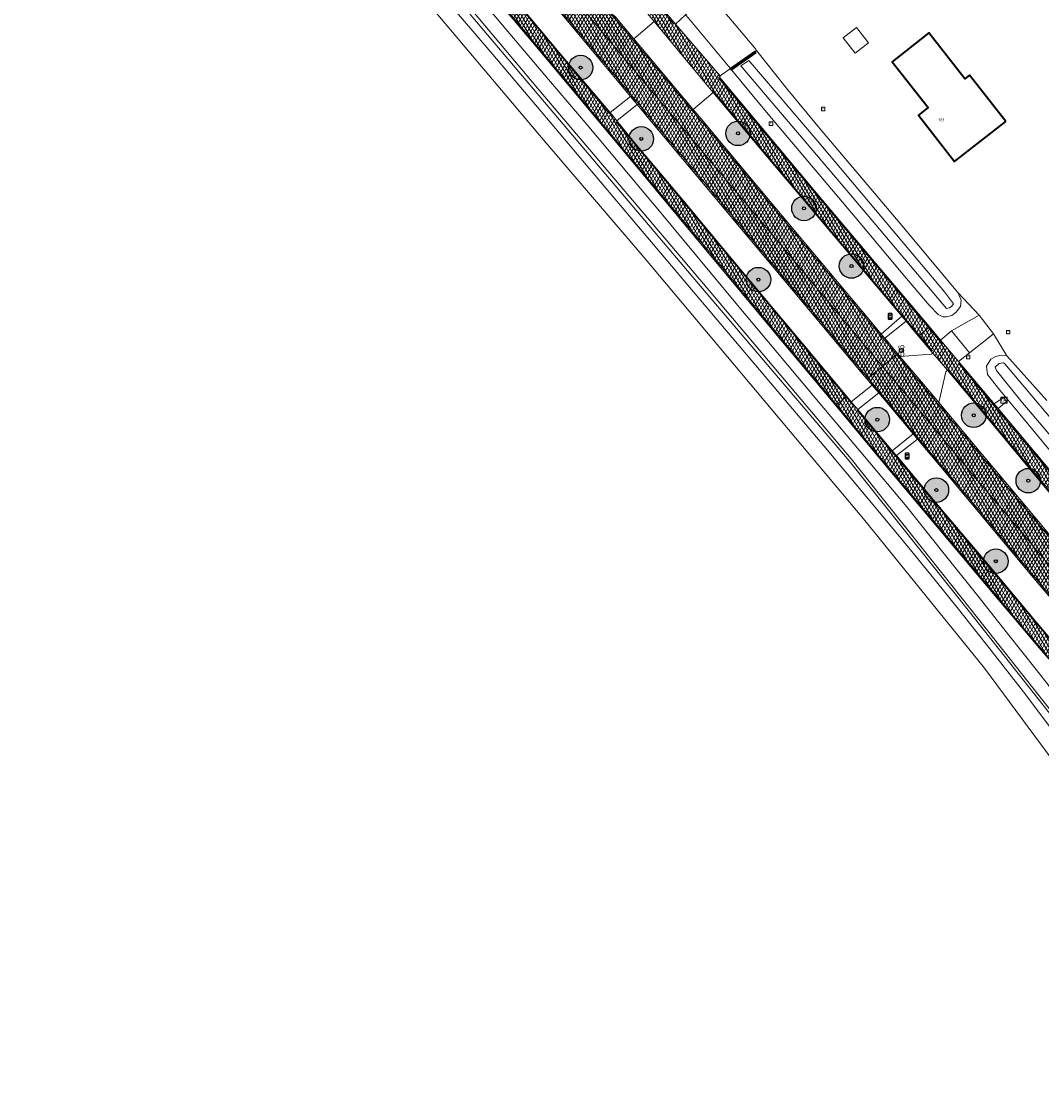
# Model space of a CAD drawing. Header units: metres. Extents: x 101608 to 104514, y 400798 to 405846.
# Tile 82 of 112: x 102297 to 102463, y 404708 to 404882. Entities that reach past the tile are written whole.
import ezdxf
from ezdxf.enums import TextEntityAlignment as Align

# ---------------------------------------------------------------- set-up
doc = ezdxf.new("R2010")
doc.units = ezdxf.units.M
for name, color, linetype, lineweight in [('B-WE-GK-KADEMUUR-GV', 150, 'Continuous', 35), ('B-WE-GR-BOOM-A', 63, 'Continuous', 25), ('B-WE-GR-BOOM-S', 90, 'Continuous', 25), ('B-WE-GR-BOUWLAND-GV', 80, 'Continuous', 13), ('B-WE-GR-GRAS-GV', 60, 'Continuous', 13), ('B-WE-IE-MEUBILAIR_WEGMEUBILAIR_PAAL-S', 7, 'Continuous', 25), ('B-WE-KL-DATA-S', 90, 'Continuous', 25), ('B-WE-OG-BEBOUWING-GV', 7, 'Continuous', 35), ('B-WE-OG-BEBOUWING-T18', 7, 'Continuous', 18), ('B-WE-OG-BEBOUWING_LUIFEL-GV', 7, 'Continuous', 18), ('B-WE-OG-TERREIN_ERF-GV', 7, 'Continuous', 18), ('B-WE-OG-WATER-GV', 130, 'Continuous', 18), ('B-WE-OG-WATER_SLOOT-GV', 120, 'Continuous', 18), ('B-WE-RI-GWA_RIOOLPUT-S', 30, 'Continuous', 25), ('B-WE-VH-GESLOTENVERHARDING_ASFALT-A-500', 12, 'Continuous', 18), ('B-WE-VH-KANTVERHARDING-G', 60, 'Continuous', 18), ('B-WE-VH-VERHARDING_ASFALT-GV', 252, 'Continuous', 18), ('B-WE-VH-VERHARDING_BETONSTRAATSTEEN-GV', 252, 'Continuous', 18), ('B-WE-VH-VERHARDING_TEGEL-GV', 252, 'Continuous', 18), ('B-WE-VW-HALTEPAAL-S', 7, 'Continuous', 25), ('B-WE-VW-MARKERING_PICTOGRAM-G', 7, 'Continuous', 18)]:
    doc.layers.add(name, color=color, linetype=linetype, lineweight=lineweight)
doc.layers.add('Label_Puntobject', color=255, linetype='Continuous')
doc.styles.add('NLCS-ISO', font='NLCS-ISO.ttf')
doc.styles.add('NLCS-ISO-M250-T18', font='NLCS-ISO.ttf', dxfattribs={"height": 0.45})
pattern_1 = [(60, (0, 0), (-0.4330127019, 0.25), []), (120, (0, 0), (-0.4330127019, -0.25), [])]

# ---------------------------------------------------------------- blocks, each defined once
blk = doc.blocks.new('SKL-DATA_TELECOMKAST-SO')
at = {"color": 0, "linetype": 'ByBlock', "lineweight": 18}
for points in [[(-2, 2), (2, 2), (2, 1.68), (-2, 1.68)], [(-2, 1.52), (2, 1.52), (2, -2), (-2, -2)]]:
    blk.add_lwpolyline(points, close=True, dxfattribs=at)
at = {"color": 0, "linetype": 'ByBlock', "lineweight": 18, "style": 'NLCS-ISO'}
blk.add_text('com', height=1.5, dxfattribs=at).set_placement((0, 0), align=Align.MIDDLE_CENTER)
blk = doc.blocks.new('SIE-WEG_PAAL_HECTOMETERPAAL-SO')
at = {"color": 0, "linetype": 'ByBlock', "lineweight": -2}
blk.add_lwpolyline([(-1.44375, -0.94375), (1.44375, -0.94375), (1.44375, 0.94375), (-1.44375, 0.94375)], close=True, dxfattribs=at)
at = {"color": 0, "linetype": 'ByBlock', "lineweight": -2, "style": 'NLCS-ISO'}
blk.add_text('hm', height=1.5, dxfattribs=at).set_placement((0, 0), align=Align.MIDDLE_CENTER)
at = {"style": 'NLCS-ISO'}
blk.add_attdef('WAARDE', (2.13125, -1.69375), '', height=1.5, dxfattribs=at)
blk = doc.blocks.new('SVW-HALTEPAAL-SO')
for p, q in [((-1.29, 1.06), (1.29, 1.06)), ((-1.29, -1.06), (1.29, -1.06))]:
    blk.add_line(p, q)
blk.add_lwpolyline([(-1.09, -1.76), (1.09, -1.76, 0.414214), (1.29, -1.56), (1.29, 1.56, 0.414214), (1.09, 1.76), (-1.09, 1.76, 0.414214), (-1.29, 1.56), (-1.29, -1.56, 0.414214)], format="xyb", close=True)
at = {"lineweight": 18, "style": 'NLCS-ISO'}
blk.add_text('h', height=1.8, dxfattribs=at).set_placement((0.02, 0.01), align=Align.MIDDLE_CENTER)
blk = doc.blocks.new('SRI-PUT_INSPECTIEPUT_RIOOLPUT-SO')
at = {"color": 0, "linetype": 'ByBlock', "lineweight": 18}
blk.add_lwpolyline([(-1.12, -1.12), (1.12, -1.12), (1.12, 1.12), (-1.12, 1.12)], close=True, dxfattribs=at)
at = {"color": 0, "linetype": 'ByBlock', "lineweight": 18, "style": 'NLCS-ISO'}
blk.add_text('r', height=1.5, dxfattribs=at).set_placement((0, 0.28), align=Align.MIDDLE_CENTER)
blk = doc.blocks.new('SGR-BOOM_01-SO')
at = {"layer": 'B-WE-GR-BOOM-A'}
h = blk.add_hatch(color=256, dxfattribs=at)
h.dxf.hatch_style = 1
edge = h.paths.add_edge_path()
edge.add_arc((0, 0), 2, 0, 360)
at = {"color": 0, "linetype": 'ByBlock', "lineweight": -2}
for radius in [2, 0.25]:
    blk.add_circle((0, 0), radius, dxfattribs=at)

msp = doc.modelspace()

# ---------------------------------------------------------------- hatches: boundary and pattern name
at = {"layer": 'B-WE-VH-GESLOTENVERHARDING_ASFALT-A-500'}
h = msp.add_hatch(dxfattribs=at)
h.set_pattern_fill('AVH-ASFALT-SOD', color=256, scale=0.5, pattern_type=2)
h.set_pattern_definition(pattern_1)
h.paths.add_polyline_path([(102410.964, 404873.316), (102403.696, 404881.71), (102396.443, 404890.348), (102381.798, 404907.818), (102380.779, 404909.034), (102379.04, 404907.572), (102381.84, 404904.229), (102391.844, 404892.29), (102400.213, 404882.154), (102407.897, 404872.849), (102409.836, 404870.564), (102418.658, 404860.038), (102430.895, 404845.575), (102440.594, 404834.091), (102441.275, 404833.284), (102442.402, 404831.949), (102443.309, 404830.873), (102445.083, 404832.361), (102435.802, 404843.34), (102426.961, 404853.861), (102417.551, 404865.063), (102410.904, 404873.045)])
h = msp.add_hatch(dxfattribs=at)
h.set_pattern_fill('AVH-ASFALT-SOD', color=256, scale=0.5, pattern_type=2)
h.set_pattern_definition(pattern_1)
h.paths.add_polyline_path([(102406.555, 404867.826), (102400.028, 404875.576), (102396.867, 404879.351), (102393.801, 404883.011), (102382.894, 404896.054), (102375.637, 404904.71), (102375.462, 404904.563), (102373.177, 404902.642), (102375.799, 404899.524), (102383.404, 404890.428), (102391.022, 404881.275), (102396.838, 404874.345), (102404.59, 404865.065), (102412.127, 404856.088), (102421.374, 404845.068), (102429.187, 404835.739), (102436.827, 404826.616), (102437.408, 404825.924), (102439.706, 404827.851), (102439.899, 404828.013), (102437.813, 404830.503), (102437.234, 404831.194), (102435.478, 404833.291), (102424.992, 404845.784), (102415.205, 404857.47), (102408.195, 404865.878)])
h = msp.add_hatch(dxfattribs=at)
h.set_pattern_fill('AVH-ASFALT-SOD', color=256, scale=0.5, pattern_type=2)
h.set_pattern_definition(pattern_1)
h.paths.add_polyline_path([(102373.177, 404902.642), (102370.864, 404900.696), (102370.684, 404900.545), (102379.315, 404890.329), (102388.44, 404879.362), (102396.304, 404869.95), (102397.397, 404868.642), (102399.234, 404866.444), (102408.474, 404855.438), (102422.563, 404838.584), (102434.512, 404824.325), (102434.921, 404823.838), (102435.103, 404823.99), (102437.408, 404825.924), (102436.827, 404826.616), (102429.187, 404835.739), (102421.374, 404845.068), (102412.127, 404856.088), (102404.59, 404865.065), (102396.838, 404874.345), (102391.022, 404881.275), (102383.404, 404890.428), (102375.799, 404899.524)])
h = msp.add_hatch(dxfattribs=at)
h.set_pattern_fill('AVH-ASFALT-SOD', color=256, scale=0.5, pattern_type=2)
h.set_pattern_definition(pattern_1)
h.paths.add_polyline_path([(102394.106, 404865.965), (102392.988, 404867.306), (102384.984, 404876.769), (102376.52, 404886.867), (102369.881, 404894.833), (102367.419, 404897.8), (102367.324, 404897.72), (102365.805, 404896.442), (102365.645, 404896.308), (102368.681, 404892.669), (102382.409, 404876.318), (102396.484, 404859.507), (102408.283, 404845.283), (102420.861, 404830.256), (102429.794, 404819.537), (102429.941, 404819.661), (102431.487, 404820.958), (102431.589, 404821.043), (102424.416, 404829.614), (102419.851, 404835.055), (102412.158, 404844.289), (102405.287, 404852.541), (102396.872, 404862.555)])
h = msp.add_hatch(dxfattribs=at)
h.set_pattern_fill('AVH-ASFALT-SOD', color=256, scale=0.5, pattern_type=2)
h.set_pattern_definition(pattern_1)
h.paths.add_polyline_path([(102456.289, 404819.073), (102455.646, 404819.837), (102449.833, 404826.733), (102446.894, 404830.204), (102445.083, 404832.361), (102443.309, 404830.873), (102445.646, 404828.099), (102448.009, 404825.294), (102454.392, 404817.718), (102467.518, 404801.929), (102486.449, 404779.248), (102493.602, 404770.478), (102493.639, 404770.431), (102500.447, 404762.085), (102502.291, 404759.873), (102507.218, 404753.96), (102509.077, 404755.513), (102503.154, 404762.813), (102498.035, 404769.122), (102496.492, 404771.025), (102488.701, 404780.298), (102479.126, 404791.78), (102469.232, 404803.621), (102459.415, 404815.364)])
h = msp.add_hatch(dxfattribs=at)
h.set_pattern_fill('AVH-ASFALT-SOD', color=256, scale=0.5, pattern_type=2)
h.set_pattern_definition(pattern_1)
h.paths.add_polyline_path([(102446.591, 404820.014), (102443.772, 404823.389), (102440.278, 404827.56), (102439.899, 404828.013), (102439.706, 404827.851), (102437.408, 404825.924), (102444.507, 404817.461), (102452.122, 404808.326), (102459.857, 404799.158), (102474.295, 404781.914), (102482.816, 404771.747), (102490.503, 404762.595), (102496.484, 404755.441), (102501.623, 404749.288), (102503.786, 404751.095), (102504.01, 404751.281), (102500.691, 404755.279), (102491.052, 404766.891), (102487.754, 404770.859), (102482.544, 404777.127), (102474.617, 404786.616), (102466.631, 404796.106), (102460.419, 404803.556), (102453.442, 404811.814)])
h = msp.add_hatch(dxfattribs=at)
h.set_pattern_fill('AVH-ASFALT-SOD', color=256, scale=0.5, pattern_type=2)
h.set_pattern_definition(pattern_1)
h.paths.add_polyline_path([(102437.408, 404825.924), (102435.103, 404823.99), (102434.921, 404823.838), (102435.742, 404822.861), (102436.81, 404821.588), (102442.417, 404814.91), (102443.144, 404814.044), (102446.93, 404809.535), (102461.809, 404791.778), (102471.714, 404780.031), (102481.414, 404768.396), (102492.503, 404755.037), (102493.557, 404753.768), (102496.008, 404750.815), (102498.709, 404747.537), (102499.042, 404747.133), (102499.23, 404747.29), (102501.623, 404749.288), (102496.484, 404755.441), (102490.503, 404762.595), (102482.816, 404771.747), (102474.295, 404781.914), (102459.857, 404799.158), (102452.122, 404808.326), (102444.507, 404817.461)])
h = msp.add_hatch(dxfattribs=at)
h.set_pattern_fill('AVH-ASFALT-SOD', color=256, scale=0.5, pattern_type=2)
h.set_pattern_definition(pattern_1)
h.paths.add_polyline_path([(102439.696, 404811.392), (102439.016, 404812.178), (102433.422, 404818.87), (102432.336, 404820.15), (102431.589, 404821.043), (102431.487, 404820.958), (102429.941, 404819.661), (102429.794, 404819.537), (102437.769, 404809.969), (102455.807, 404788.5), (102459.159, 404784.569), (102462.999, 404780.063), (102464.815, 404777.943), (102467.008, 404775.367), (102468.286, 404773.879), (102469.684, 404772.391), (102471.456, 404770.509), (102474.524, 404767.363), (102479.346, 404762.374), (102485.597, 404755.764), (102487.534, 404753.645), (102489.452, 404751.395), (102492.597, 404747.731), (102495.515, 404744.187), (102495.651, 404744.301), (102497.143, 404745.546), (102497.238, 404745.626), (102496.934, 404745.995), (102491.687, 404752.424), (102490.683, 404753.657), (102488.225, 404756.298), (102481.693, 404763.325), (102477.187, 404768.043), (102471.043, 404774.406), (102468.196, 404777.566), (102462.679, 404784.086), (102454.712, 404793.564), (102447.666, 404801.892)])

# ---------------------------------------------------------------- linework, layer by layer
at = {"layer": 'B-WE-GK-KADEMUUR-GV', "flags": 128}
msp.add_lwpolyline([(102416.759, 404877.029), (102416.616, 404877.235), (102412.639, 404874.472), (102412.782, 404874.267)], close=True, dxfattribs=at)
at = {"layer": 'B-WE-GR-BOUWLAND-GV', "flags": 128}
msp.add_lwpolyline([(102469.382, 404756.027), (102454.052, 404776.705), (102434.311, 404801.081), (102398.482, 404843.728), (102382.395, 404862.533), (102360.202, 404888.915)], dxfattribs=at)
at = {"layer": 'B-WE-GR-GRAS-GV', "flags": 128}
for points in [[(102360.202, 404888.915), (102382.395, 404862.533), (102398.482, 404843.728), (102434.311, 404801.081), (102454.052, 404776.705), (102469.382, 404756.027)], [(102465.533, 404766.101), (102460.419, 404772.854), (102455.155, 404779.617), (102449.834, 404786.335), (102446.035, 404791.06), (102442.208, 404795.762), (102438.352, 404800.441), (102427.877, 404812.956), (102412.868, 404830.709), (102396.466, 404850.087), (102389.126, 404858.803), (102381.768, 404867.503), (102373.89, 404876.777), (102365.991, 404886.033)]]:
    msp.add_lwpolyline(points, dxfattribs=at)
at = {"layer": 'B-WE-OG-BEBOUWING-GV', "flags": 128}
msp.add_lwpolyline([(102457.537, 404865.854), (102451.629, 404873.404), (102450.849, 404872.792), (102444.97, 404880.276), (102439, 404875.588), (102444.862, 404868.115), (102443.287, 404866.881), (102449.182, 404859.32)], close=True, dxfattribs=at)
at = {"layer": 'B-WE-OG-BEBOUWING_LUIFEL-GV', "flags": 128}
msp.add_lwpolyline([(102432.96, 404876.974), (102435.157, 404878.671), (102433.205, 404881.198), (102431.008, 404879.5)], close=True, dxfattribs=at)
at = {"layer": 'B-WE-OG-TERREIN_ERF-GV', "flags": 128}
msp.add_lwpolyline([(102409.643, 404886.129), (102416.77, 404877.645), (102416.882, 404877.419), (102421.713, 404871.357), (102427.165, 404864.773), (102433.708, 404856.964), (102440.299, 404849.197), (102449.702, 404837.944), (102453.201, 404834.25), (102455.553, 404831.217), (102457.692, 404827.665), (102464.206, 404820.352)], dxfattribs=at)
msp.add_lwpolyline([(102450.849, 404872.792), (102451.629, 404873.404), (102457.537, 404865.854), (102449.182, 404859.32), (102443.287, 404866.881), (102444.862, 404868.115), (102439, 404875.588), (102444.97, 404880.276)], close=True, dxfattribs=at)
at = {"layer": 'B-WE-OG-WATER-GV', "flags": 128}
msp.add_lwpolyline([(102537.139, 404676.382), (102505.195, 404715.429), (102493.448, 404731.292), (102485.196, 404741.941), (102476.192, 404754.913), (102466.437, 404767.814), (102451.887, 404786.255), (102432.296, 404810.831), (102409.762, 404837.612), (102381.454, 404870.969), (102338.531, 404922.041), (102337.93, 404921.465), (102381.133, 404870.39), (102409.277, 404837.224), (102432.012, 404810.502), (102451.597, 404785.886), (102466.061, 404767.61), (102475.858, 404754.771), (102484.944, 404741.834), (102493.092, 404731.031), (102504.922, 404715.169), (102536.452, 404675.386)], dxfattribs=at)
for points in [[(102447.538, 404838.066), (102426.783, 404862.773), (102415.632, 404875.817), (102414.341, 404874.904), (102431.6, 404854.573), (102447.865, 404835.343), (102448.339, 404835.445), (102448.742, 404835.736), (102449.018, 404836.112), (102448.543, 404836.799)], [(102459.975, 404820.293), (102472.812, 404805.192), (102496.974, 404776.406), (102498.635, 404774.563), (102499.585, 404774.38), (102500.087, 404774.836), (102499.873, 404775.428), (102478.183, 404801.679), (102457.366, 404826.32), (102457.082, 404826.531), (102456.437, 404826.393), (102455.798, 404825.821), (102455.998, 404825.242)]]:
    msp.add_lwpolyline(points, close=True, dxfattribs=at)
at = {"layer": 'B-WE-OG-WATER_SLOOT-GV', "flags": 128}
for points in [[(102536.452, 404675.386), (102504.922, 404715.169), (102493.092, 404731.031), (102484.944, 404741.834), (102475.858, 404754.771), (102466.061, 404767.61), (102451.597, 404785.886), (102432.012, 404810.502), (102409.277, 404837.224), (102381.133, 404870.39), (102337.93, 404921.465), (102338.531, 404922.041), (102381.454, 404870.969), (102409.762, 404837.612), (102432.296, 404810.831), (102451.887, 404786.255), (102466.437, 404767.814), (102476.192, 404754.913), (102485.196, 404741.941), (102493.448, 404731.292), (102505.195, 404715.429), (102537.139, 404676.382)], [(102466.73, 404771.071), (102462.496, 404776.499), (102457.803, 404782.386), (102452.973, 404788.515), (102447.493, 404795.355), (102441.138, 404803.329), (102426.989, 404820.158), (102413.491, 404836.254), (102401.59, 404850.565), (102389.26, 404865.29), (102382.959, 404872.693), (102376.677, 404880.116), (102370.111, 404887.92)], [(102365.991, 404886.033), (102373.89, 404876.777), (102381.768, 404867.503), (102389.126, 404858.803), (102396.466, 404850.087), (102412.868, 404830.709), (102427.877, 404812.956), (102438.352, 404800.441), (102442.208, 404795.762), (102446.035, 404791.06), (102449.834, 404786.335), (102455.155, 404779.617), (102460.419, 404772.854), (102465.533, 404766.101)], [(102464.206, 404820.352), (102457.692, 404827.665), (102456.776, 404827.754), (102455.929, 404827.53), (102455.08, 404827.096), (102454.368, 404825.938), (102454.55, 404824.596), (102456.543, 404822.047), (102459.829, 404818.116), (102466.361, 404810.269)]]:
    msp.add_lwpolyline(points, dxfattribs=at)
for points in [[(102416.882, 404877.419), (102416.616, 404877.235), (102416.759, 404877.029), (102412.782, 404874.267), (102416.858, 404869.337), (102419.913, 404865.698), (102426.434, 404857.968), (102432.969, 404850.254), (102440.722, 404840.974), (102445.017, 404835.918), (102446.513, 404834.393), (102447.256, 404834.026), (102447.882, 404834.007), (102448.722, 404834.219), (102449.436, 404834.748), (102450.167, 404835.666), (102450.262, 404836.713), (102449.702, 404837.944), (102440.299, 404849.197), (102433.708, 404856.964), (102427.165, 404864.773), (102421.713, 404871.357)], [(102447.538, 404838.066), (102448.543, 404836.799), (102449.018, 404836.112), (102448.742, 404835.736), (102448.339, 404835.445), (102447.865, 404835.343), (102431.6, 404854.573), (102414.341, 404874.904), (102415.632, 404875.817), (102426.783, 404862.773)], [(102459.975, 404820.293), (102455.998, 404825.242), (102455.798, 404825.821), (102456.437, 404826.393), (102457.082, 404826.531), (102457.366, 404826.32), (102478.183, 404801.679), (102499.873, 404775.428), (102500.087, 404774.836), (102499.585, 404774.38), (102498.635, 404774.563), (102496.974, 404776.406), (102472.812, 404805.192)]]:
    msp.add_lwpolyline(points, close=True, dxfattribs=at)
at = {"layer": 'B-WE-VH-KANTVERHARDING-G', "flags": 128}
for points in [[(102410.964, 404873.316), (102403.696, 404881.71), (102396.443, 404890.348), (102381.798, 404907.818), (102380.779, 404909.034), (102379.04, 404907.572), (102381.84, 404904.229), (102391.844, 404892.29), (102400.213, 404882.154), (102407.897, 404872.849), (102409.836, 404870.564), (102418.658, 404860.038), (102430.895, 404845.575), (102440.594, 404834.091), (102441.275, 404833.284), (102442.402, 404831.949), (102443.309, 404830.873), (102445.083, 404832.361), (102435.802, 404843.34), (102426.961, 404853.861), (102417.551, 404865.063), (102410.904, 404873.045)], [(102373.177, 404902.642), (102370.864, 404900.696), (102370.684, 404900.545), (102379.315, 404890.329), (102388.44, 404879.362), (102396.304, 404869.95), (102397.397, 404868.642), (102399.234, 404866.444), (102408.474, 404855.438), (102422.563, 404838.584), (102434.512, 404824.325), (102434.921, 404823.838), (102435.103, 404823.99), (102437.408, 404825.924), (102436.827, 404826.616), (102429.187, 404835.739), (102421.374, 404845.068), (102412.127, 404856.088), (102404.59, 404865.065), (102396.838, 404874.345), (102391.022, 404881.275), (102383.404, 404890.428), (102375.799, 404899.524)], [(102394.106, 404865.965), (102392.988, 404867.306), (102384.984, 404876.769), (102376.52, 404886.867), (102369.881, 404894.833), (102367.419, 404897.8), (102367.324, 404897.72), (102365.805, 404896.442), (102365.645, 404896.308), (102368.681, 404892.669), (102382.409, 404876.318), (102396.484, 404859.507), (102408.283, 404845.283), (102420.861, 404830.256), (102429.794, 404819.537), (102429.941, 404819.661), (102431.487, 404820.958), (102431.589, 404821.043), (102424.416, 404829.614), (102419.851, 404835.055), (102412.158, 404844.289), (102405.287, 404852.541), (102396.872, 404862.555)], [(102456.289, 404819.073), (102455.646, 404819.837), (102449.833, 404826.733), (102446.894, 404830.204), (102445.083, 404832.361), (102443.309, 404830.873), (102445.646, 404828.099), (102448.009, 404825.294), (102454.392, 404817.718), (102467.518, 404801.929), (102486.449, 404779.248), (102493.602, 404770.478), (102493.639, 404770.431), (102500.447, 404762.085), (102502.291, 404759.873), (102507.218, 404753.96), (102509.077, 404755.513), (102503.154, 404762.813), (102498.035, 404769.122), (102496.492, 404771.025), (102488.701, 404780.298), (102479.126, 404791.78), (102469.232, 404803.621), (102459.415, 404815.364)], [(102446.591, 404820.014), (102443.772, 404823.389), (102440.278, 404827.56), (102439.899, 404828.013), (102439.706, 404827.851), (102437.408, 404825.924), (102444.507, 404817.461), (102452.122, 404808.326), (102459.857, 404799.158), (102474.295, 404781.914), (102482.816, 404771.747), (102490.503, 404762.595), (102496.484, 404755.441), (102501.623, 404749.288), (102503.786, 404751.095), (102504.01, 404751.281), (102500.691, 404755.279), (102491.052, 404766.891), (102487.754, 404770.859), (102482.544, 404777.127), (102474.617, 404786.616), (102466.631, 404796.106), (102460.419, 404803.556), (102453.442, 404811.814)]]:
    msp.add_lwpolyline(points, close=True, dxfattribs=at)
for points in [[(102383.404, 404890.428), (102391.022, 404881.275), (102396.838, 404874.345), (102404.59, 404865.065), (102412.127, 404856.088), (102421.374, 404845.068), (102429.187, 404835.739), (102436.827, 404826.616), (102437.408, 404825.924), (102439.706, 404827.851), (102439.899, 404828.013), (102437.813, 404830.503), (102437.234, 404831.194), (102435.478, 404833.291), (102424.992, 404845.784), (102415.205, 404857.47), (102408.195, 404865.878), (102406.555, 404867.826), (102400.028, 404875.576), (102396.867, 404879.351), (102393.801, 404883.011)], [(102474.295, 404781.914), (102459.857, 404799.158), (102452.122, 404808.326), (102444.507, 404817.461), (102437.408, 404825.924), (102435.103, 404823.99), (102434.921, 404823.838), (102435.742, 404822.861), (102436.81, 404821.588), (102442.417, 404814.91), (102443.144, 404814.044), (102446.93, 404809.535), (102461.809, 404791.778), (102471.714, 404780.031)], [(102468.196, 404777.566), (102462.679, 404784.086), (102454.712, 404793.564), (102447.666, 404801.892), (102439.696, 404811.392), (102439.016, 404812.178), (102433.422, 404818.87), (102432.336, 404820.15), (102431.589, 404821.043), (102431.487, 404820.958), (102429.941, 404819.661), (102429.794, 404819.537), (102437.769, 404809.969), (102455.807, 404788.5), (102459.159, 404784.569), (102462.999, 404780.063), (102464.815, 404777.943)]]:
    msp.add_lwpolyline(points, dxfattribs=at)
at = {"layer": 'B-WE-VH-VERHARDING_ASFALT-GV', "flags": 128}
for points in [[(102410.964, 404873.316), (102403.696, 404881.71), (102396.443, 404890.348), (102381.798, 404907.818), (102380.779, 404909.034), (102379.04, 404907.572), (102381.84, 404904.229), (102391.844, 404892.29), (102400.213, 404882.154), (102407.897, 404872.849), (102409.836, 404870.564), (102418.658, 404860.038), (102430.895, 404845.575), (102440.594, 404834.091), (102441.275, 404833.284), (102442.402, 404831.949), (102443.309, 404830.873), (102445.083, 404832.361), (102435.802, 404843.34), (102426.961, 404853.861), (102417.551, 404865.063), (102410.904, 404873.045)], [(102373.177, 404902.642), (102370.864, 404900.696), (102370.684, 404900.545), (102379.315, 404890.329), (102388.44, 404879.362), (102396.304, 404869.95), (102397.397, 404868.642), (102399.234, 404866.444), (102408.474, 404855.438), (102422.563, 404838.584), (102434.512, 404824.325), (102434.921, 404823.838), (102435.103, 404823.99), (102437.408, 404825.924), (102436.827, 404826.616), (102429.187, 404835.739), (102421.374, 404845.068), (102412.127, 404856.088), (102404.59, 404865.065), (102396.838, 404874.345), (102391.022, 404881.275), (102383.404, 404890.428), (102375.799, 404899.524)], [(102394.106, 404865.965), (102392.988, 404867.306), (102384.984, 404876.769), (102376.52, 404886.867), (102369.881, 404894.833), (102367.419, 404897.8), (102367.324, 404897.72), (102365.805, 404896.442), (102365.645, 404896.308), (102368.681, 404892.669), (102382.409, 404876.318), (102396.484, 404859.507), (102408.283, 404845.283), (102420.861, 404830.256), (102429.794, 404819.537), (102429.941, 404819.661), (102431.487, 404820.958), (102431.589, 404821.043), (102424.416, 404829.614), (102419.851, 404835.055), (102412.158, 404844.289), (102405.287, 404852.541), (102396.872, 404862.555)], [(102456.289, 404819.073), (102455.646, 404819.837), (102449.833, 404826.733), (102446.894, 404830.204), (102445.083, 404832.361), (102443.309, 404830.873), (102445.646, 404828.099), (102448.009, 404825.294), (102454.392, 404817.718), (102467.518, 404801.929), (102486.449, 404779.248), (102493.602, 404770.478), (102493.639, 404770.431), (102500.447, 404762.085), (102502.291, 404759.873), (102507.218, 404753.96), (102509.077, 404755.513), (102503.154, 404762.813), (102498.035, 404769.122), (102496.492, 404771.025), (102488.701, 404780.298), (102479.126, 404791.78), (102469.232, 404803.621), (102459.415, 404815.364)], [(102446.591, 404820.014), (102443.772, 404823.389), (102440.278, 404827.56), (102439.899, 404828.013), (102439.706, 404827.851), (102437.408, 404825.924), (102444.507, 404817.461), (102452.122, 404808.326), (102459.857, 404799.158), (102474.295, 404781.914), (102482.816, 404771.747), (102490.503, 404762.595), (102496.484, 404755.441), (102501.623, 404749.288), (102503.786, 404751.095), (102504.01, 404751.281), (102500.691, 404755.279), (102491.052, 404766.891), (102487.754, 404770.859), (102482.544, 404777.127), (102474.617, 404786.616), (102466.631, 404796.106), (102460.419, 404803.556), (102453.442, 404811.814)]]:
    msp.add_lwpolyline(points, close=True, dxfattribs=at)
for points in [[(102383.404, 404890.428), (102391.022, 404881.275), (102396.838, 404874.345), (102404.59, 404865.065), (102412.127, 404856.088), (102421.374, 404845.068), (102429.187, 404835.739), (102436.827, 404826.616), (102437.408, 404825.924), (102439.706, 404827.851), (102439.899, 404828.013), (102437.813, 404830.503), (102437.234, 404831.194), (102435.478, 404833.291), (102424.992, 404845.784), (102415.205, 404857.47), (102408.195, 404865.878), (102406.555, 404867.826), (102400.028, 404875.576), (102396.867, 404879.351), (102393.801, 404883.011)], [(102474.295, 404781.914), (102459.857, 404799.158), (102452.122, 404808.326), (102444.507, 404817.461), (102437.408, 404825.924), (102435.103, 404823.99), (102434.921, 404823.838), (102435.742, 404822.861), (102436.81, 404821.588), (102442.417, 404814.91), (102443.144, 404814.044), (102446.93, 404809.535), (102461.809, 404791.778), (102471.714, 404780.031)], [(102468.196, 404777.566), (102462.679, 404784.086), (102454.712, 404793.564), (102447.666, 404801.892), (102439.696, 404811.392), (102439.016, 404812.178), (102433.422, 404818.87), (102432.336, 404820.15), (102431.589, 404821.043), (102431.487, 404820.958), (102429.941, 404819.661), (102429.794, 404819.537), (102437.769, 404809.969), (102455.807, 404788.5), (102459.159, 404784.569), (102462.999, 404780.063), (102464.815, 404777.943)]]:
    msp.add_lwpolyline(points, dxfattribs=at)
at = {"layer": 'B-WE-VH-VERHARDING_BETONSTRAATSTEEN-GV', "flags": 128}
for points in [[(102409.643, 404886.129), (102408.758, 404887.279), (102409.022, 404886.388), (102409.175, 404886.19), (102405.315, 404883.223), (102405.763, 404882.681), (102412.293, 404874.885), (102412.639, 404874.472), (102416.616, 404877.235), (102416.882, 404877.419), (102416.77, 404877.645)], [(102405.763, 404882.681), (102405.315, 404883.223), (102403.696, 404881.71), (102410.964, 404873.316), (102412.639, 404874.472), (102412.293, 404874.885)], [(102400.213, 404882.154), (102396.867, 404879.351), (102400.028, 404875.576), (102406.555, 404867.826), (102409.836, 404870.564), (102407.897, 404872.849)], [(102397.397, 404868.642), (102396.304, 404869.95), (102392.988, 404867.306), (102394.106, 404865.965)], [(102455.553, 404831.217), (102453.201, 404834.25), (102448.696, 404831.716), (102451.637, 404828.148), (102454.665, 404830.523)], [(102448.696, 404831.716), (102446.894, 404830.204), (102449.833, 404826.733), (102451.637, 404828.148)], [(102445.646, 404828.099), (102445.401, 404827.922), (102440.278, 404827.56), (102443.772, 404823.389), (102446.591, 404820.014), (102447.75, 404825.047), (102448.009, 404825.294)], [(102436.81, 404821.588), (102435.742, 404822.861), (102432.336, 404820.15), (102433.422, 404818.87)], [(102455.646, 404819.837), (102456.289, 404819.073), (102457.678, 404820.206), (102457.146, 404820.87)]]:
    msp.add_lwpolyline(points, close=True, dxfattribs=at)
at = {"layer": 'B-WE-VH-VERHARDING_TEGEL-GV', "flags": 128}
for points in [[(102441.275, 404833.284), (102440.594, 404834.091), (102437.234, 404831.194), (102437.813, 404830.503)], [(102443.144, 404814.044), (102442.417, 404814.91), (102439.016, 404812.178), (102439.696, 404811.392)]]:
    msp.add_lwpolyline(points, close=True, dxfattribs=at)
at = {"layer": 'B-WE-VW-MARKERING_PICTOGRAM-G', "flags": 128}
for points in [[(102296.989, 405008.649), (102308.16, 404995.386), (102317.955, 404983.708), (102330.529, 404968.651), (102340.108, 404957.194), (102343.832, 404952.711), (102351.038, 404944.177), (102360.394, 404933.018), (102367.064, 404925.046), (102375.319, 404915.222), (102383.437, 404905.494), (102396.354, 404890.113), (102403.319, 404881.747)], [(102340.534, 404929.631), (102341.351, 404928.654), (102348.99, 404919.512), (102358.494, 404908.281), (102367.324, 404897.72), (102369.112, 404895.581), (102373.467, 404890.36), (102383.889, 404877.904), (102392.824, 404867.21)], [(102464.888, 404778.013), (102462.749, 404780.553), (102459.035, 404784.914), (102455.652, 404788.983), (102448.823, 404797.116), (102440.927, 404806.533), (102435.546, 404812.913), (102429.941, 404819.661), (102426.498, 404823.806), (102420.49, 404830.993), (102408.46, 404845.477), (102396.65, 404859.548), (102385.445, 404872.97), (102373.807, 404886.86), (102365.805, 404896.442), (102364.065, 404898.526), (102355.326, 404908.897), (102345.546, 404920.514), (102339.85, 404927.392), (102339.477, 404927.843)], [(102375.462, 404904.563), (102378.424, 404901.011), (102383.956, 404894.416), (102389.587, 404887.714), (102395.79, 404880.272), (102402.723, 404871.982), (102408.973, 404864.548), (102415.878, 404856.29), (102422.064, 404848.889), (102427.708, 404842.165), (102434.59, 404833.953), (102439.706, 404827.851)], [(102370.864, 404900.696), (102373.652, 404897.355), (102380.931, 404888.731), (102388.097, 404880.123), (102396.168, 404870.502), (102401.871, 404863.673), (102409.407, 404854.689), (102415.61, 404847.259), (102421.121, 404840.695), (102426.041, 404834.825), (102430.712, 404829.232), (102435.103, 404823.99)], [(102391.022, 404881.275), (102383.404, 404890.428)], [(102396.838, 404874.345), (102391.022, 404881.275)], [(102404.59, 404865.065), (102396.838, 404874.345)], [(102410.65, 404873.011), (102417.532, 404864.799), (102426.983, 404853.579), (102435.639, 404843.298), (102445.001, 404832.184), (102447.206, 404829.536)], [(102445.568, 404828.449), (102437.879, 404837.559), (102430.949, 404845.684), (102418.402, 404860.593), (102409.868, 404870.785)], [(102393.994, 404865.769), (102401.964, 404856.277), (102409.6, 404847.16), (102419.798, 404834.938), (102429.733, 404823.066), (102431.487, 404820.958), (102432.497, 404819.745)], [(102412.127, 404856.088), (102404.59, 404865.065)], [(102421.374, 404845.068), (102412.127, 404856.088)], [(102429.187, 404835.739), (102421.374, 404845.068)], [(102436.827, 404826.616), (102429.187, 404835.739)], [(102439.706, 404827.851), (102440.783, 404826.568), (102446.353, 404819.937), (102451.889, 404813.306), (102457.406, 404806.722), (102463.701, 404799.226), (102469.921, 404791.792), (102475.103, 404785.581), (102480.285, 404779.38), (102486.479, 404771.956), (102494.415, 404762.404), (102503.786, 404751.095)], [(102437.408, 404825.924), (102436.827, 404826.616)], [(102444.507, 404817.461), (102437.408, 404825.924)], [(102493.838, 404770.481), (102486.58, 404779.275), (102477.312, 404790.457), (102467.576, 404802.139), (102458.086, 404813.516), (102448.177, 404825.373)], [(102449.841, 404826.443), (102456.78, 404818.158), (102463.726, 404809.849), (102469.051, 404803.441), (102478.976, 404791.562), (102488.684, 404779.871), (102497.962, 404768.754)], [(102435.103, 404823.99), (102436.148, 404822.742), (102442.176, 404815.55), (102447.233, 404809.538), (102453.173, 404802.44), (102458.815, 404795.702), (102463.508, 404790.082), (102468.45, 404784.233), (102473.096, 404778.642), (102477.254, 404773.656), (102481.761, 404768.309), (102486.247, 404762.921), (102491.036, 404757.145), (102496.529, 404750.538), (102499.23, 404747.29)], [(102433.275, 404818.807), (102440.747, 404809.87), (102449.765, 404799.188), (102459.415, 404787.738), (102465.347, 404780.72), (102468.106, 404777.485), (102470.933, 404774.278), (102477.139, 404767.857), (102485.389, 404759.136), (102488.152, 404756.205), (102490.595, 404753.455)], [(102452.122, 404808.326), (102444.507, 404817.461)], [(102459.857, 404799.158), (102452.122, 404808.326)], [(102474.295, 404781.914), (102459.857, 404799.158)]]:
    msp.add_lwpolyline(points, dxfattribs=at)

# ---------------------------------------------------------------- block references
at = {"layer": 'B-WE-GR-BOOM-S'}
for p in [(102388.198, 404874.644), (102413.866, 404863.908), (102398.077, 404863.011), (102424.626, 404851.678), (102432.376, 404842.286), (102417.196, 404840.07), (102452.313, 404817.957), (102436.579, 404817.245), (102446.215, 404805.758), (102461.203, 404807.295), (102455.908, 404794.159)]:
    msp.add_blockref('SGR-BOOM_01-SO', p, dxfattribs=at)
at = {"layer": 'B-WE-IE-MEUBILAIR_WEGMEUBILAIR_PAAL-S', "xscale": 0.25, "yscale": 0.25, "zscale": 0.25}
msp.add_blockref('SIE-WEG_PAAL_HECTOMETERPAAL-SO', (102440.493, 404828.511), dxfattribs=at)
at = {"layer": 'B-WE-KL-DATA-S', "xscale": 0.25, "yscale": 0.25, "zscale": 0.25}
msp.add_blockref('SKL-DATA_TELECOMKAST-SO', (102457.254, 404820.425), dxfattribs=at)
at = {"layer": 'B-WE-RI-GWA_RIOOLPUT-S', "xscale": 0.25, "yscale": 0.25, "zscale": 0.25}
for p in [(102427.745, 404867.887), (102419.239, 404865.496), (102457.907, 404831.49), (102451.399, 404827.454)]:
    msp.add_blockref('SRI-PUT_INSPECTIEPUT_RIOOLPUT-SO', p, dxfattribs=at)
at = {"layer": 'B-WE-VW-HALTEPAAL-S', "xscale": 0.25, "yscale": 0.25, "zscale": 0.25}
for p in [(102438.66, 404834.083), (102441.44, 404811.315)]:
    msp.add_blockref('SVW-HALTEPAAL-SO', p, dxfattribs=at)

# ---------------------------------------------------------------- texts
at = {"layer": 'B-WE-OG-BEBOUWING-T18', "style": 'NLCS-ISO-M250-T18'}
msp.add_text('103', height=0.45, dxfattribs=at).set_placement((102447.04, 404866.12), align=Align.MIDDLE)
at = {"layer": 'Label_Puntobject', "lineweight": 25}
msp.add_text('5.6', height=1, rotation=90, dxfattribs=at).set_placement((102440.493, 404828.511, 0.756), align=Align.MIDDLE)

doc.saveas('drawing.dxf')
